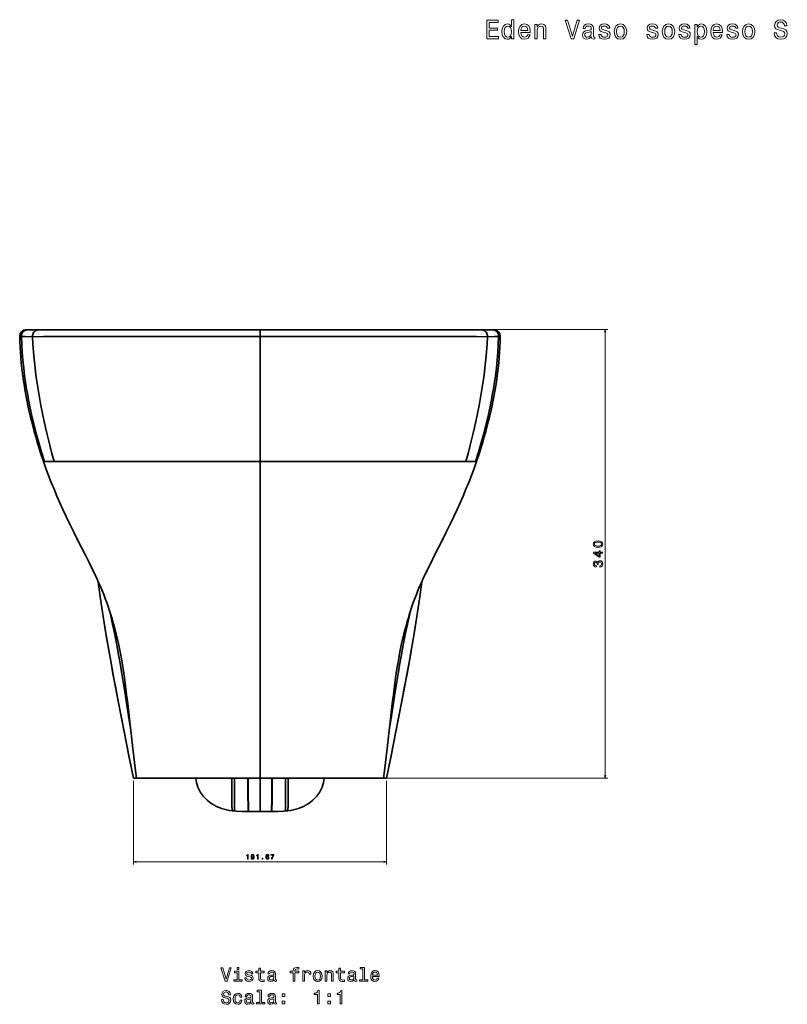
# Model space of a CAD drawing. Extents: x 412 to 1577, y 30 to 1542.
# Tile 5 of 7: x 412 to 994, y 796 to 1542. Entities that reach past the tile are written whole.
import ezdxf

# ---------------------------------------------------------------- set-up
doc = ezdxf.new("R2010")
doc.units = 0

msp = doc.modelspace()

# ---------------------------------------------------------------- linework, layer by layer
at = {"color": 7, "lineweight": 35, "ltscale": 0.031142}
msp.add_line((417.35, 1307.01), (418.59, 1307.01), dxfattribs=at)
at = {"color": 7, "lineweight": 35, "ltscale": 0.067293}
for p, q in [((417.35, 1307.01), (420.04, 1307.01)), ((771.65, 1307.01), (768.96, 1307.01))]:
    msp.add_line(p, q, dxfattribs=at)
at = {"color": 7, "lineweight": 35, "ltscale": 0.208732}
msp.add_line((418.59, 1307.01), (426.94, 1307.01), dxfattribs=at)
msp.add_line((418.59, 1307.01), (426.94, 1307.01), dxfattribs=at)
at = {"color": 7, "lineweight": 35, "ltscale": 0.037005}
msp.add_line((420.04, 1307.01), (421.52, 1307.01), dxfattribs=at)
at = {"color": 7, "lineweight": 35, "ltscale": 0.000749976}
msp.add_line((421.52, 1307.01), (421.49, 1307.01), dxfattribs=at)
at = {"color": 7, "lineweight": 35, "ltscale": 0.420831}
for p, q in [((421.52, 1307.01), (438.35, 1307.01)), ((767.48, 1307.01), (750.65, 1307.01))]:
    msp.add_line(p, q, dxfattribs=at)
at = {"color": 7, "lineweight": 35}
for p, q in [((426.94, 1307.01), (594.5, 1307.01)), ((594.5, 1307.01), (426.94, 1307.01)), ((438.35, 1307.01), (467.27, 1307.01)), ((594.5, 1307.01), (456.07, 1307.01)), ((594.5, 1307.01), (462.03, 1307.01)), ((467.27, 1307.01), (721.73, 1307.01)), ((594.5, 1307.01), (762.06, 1307.01)), ((594.5, 1307.01), (762.06, 1307.01)), ((594.5, 1307.01), (726.97, 1307.01)), ((594.5, 1307.01), (732.93, 1307.01)), ((750.65, 1307.01), (721.73, 1307.01)), ((594.5, 1302.01), (594.5, 1246.72)), ((594.5, 1302.01), (594.5, 1246.72)), ((594.5, 1301.95), (594.5, 1207.01)), ((594.5, 1301.95), (594.5, 1207.01)), ((594.5, 1207.01), (438.39, 1207.01)), ((438.39, 1207.01), (594.5, 1207.01)), ((594.5, 1207.01), (750.61, 1207.01)), ((750.61, 1207.01), (594.5, 1207.01)), ((594.5, 967.01), (594.5, 1207.01)), ((594.5, 967.01), (594.5, 1207.01)), ((527.71, 967.01), (500.89, 967.01)), ((527.71, 967.01), (501, 967.01)), ((594.5, 967.01), (527.71, 967.01)), ((594.5, 967.01), (527.71, 967.01)), ((661.29, 967.01), (594.5, 967.01)), ((594.5, 967.01), (661.29, 967.01)), ((594.5, 941.78), (594.5, 967.01)), ((594.5, 941.78), (594.5, 967.01)), ((688.11, 967.01), (661.29, 967.01)), ((661.29, 967.01), (688.11, 967.01))]:
    msp.add_line(p, q, dxfattribs=at)
at = {"color": 7, "lineweight": 35, "ltscale": 0.063782}
for p, q in [((453.52, 1307.01), (456.07, 1307.01)), ((735.48, 1307.01), (732.93, 1307.01))]:
    msp.add_line(p, q, dxfattribs=at)
at = {"color": 7, "lineweight": 35, "ltscale": 0.004716}
for p, q in [((453.53, 1307.01), (453.72, 1307.01)), ((735.47, 1307.01), (735.28, 1307.01))]:
    msp.add_line(p, q, dxfattribs=at)
at = {"color": 7, "lineweight": 35, "ltscale": 0.184614}
msp.add_line((462.03, 1307.01), (454.65, 1307.01), dxfattribs=at)
at = {"color": 7, "lineweight": 35, "ltscale": 0.000740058}
for p, q in [((454.68, 1307.01), (454.65, 1307.01)), ((454.68, 1307.01), (454.65, 1307.01)), ((734.32, 1307.01), (734.35, 1307.01)), ((734.32, 1307.01), (734.35, 1307.01))]:
    msp.add_line(p, q, dxfattribs=at)
at = {"color": 7, "lineweight": 35, "ltscale": 0.000656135}
for p, q in [((456.1, 1307.01), (456.07, 1307.01)), ((456.1, 1307.01), (456.07, 1307.01)), ((732.9, 1307.01), (732.93, 1307.01)), ((732.9, 1307.01), (732.93, 1307.01))]:
    msp.add_line(p, q, dxfattribs=at)
at = {"color": 7, "lineweight": 35, "ltscale": 0.000566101}
for p, q in [((462.06, 1307.01), (462.03, 1307.01)), ((726.94, 1307.01), (726.97, 1307.01))]:
    msp.add_line(p, q, dxfattribs=at)
at = {"color": 7, "lineweight": 35, "ltscale": 0.000566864}
msp.add_line((462.06, 1307.01), (462.03, 1307.01), dxfattribs=at)
at = {"color": 7, "lineweight": 35, "ltscale": 0.15}
for p, q in [((511, 1307.01), (517, 1307.01)), ((517, 1307.01), (523, 1307.01)), ((666, 1307.01), (672, 1307.01)), ((672, 1307.01), (678, 1307.01))]:
    msp.add_line(p, q, dxfattribs=at)
at = {"color": 7, "lineweight": 35, "ltscale": 0.126401}
msp.add_line((594.5, 1301.95), (594.5, 1307.01), dxfattribs=at)
msp.add_line((594.5, 1301.95), (594.5, 1307.01), dxfattribs=at)
at = {"color": 7, "lineweight": 35, "ltscale": 0.000564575}
msp.add_line((726.94, 1307.01), (726.97, 1307.01), dxfattribs=at)
at = {"color": 7, "lineweight": 35, "ltscale": 0.184615}
msp.add_line((726.97, 1307.01), (734.35, 1307.01), dxfattribs=at)
at = {"color": 7, "lineweight": 13}
for p, q in [((753.42, 1307.06), (858.18, 1307.06)), ((856.18, 967.01), (856.18, 1307.06)), ((498.67, 965.01), (498.67, 901.63)), ((690.11, 967.01), (858.18, 967.01)), ((690.33, 965.01), (690.33, 901.63)), ((498.67, 903.63), (690.33, 903.63))]:
    msp.add_line(p, q, dxfattribs=at)
at = {"color": 7, "lineweight": 35, "ltscale": 0.208731}
for p, q in [((762.06, 1307.01), (770.41, 1307.01)), ((770.41, 1307.01), (762.06, 1307.01))]:
    msp.add_line(p, q, dxfattribs=at)
at = {"color": 7, "lineweight": 35, "ltscale": 0.037004}
msp.add_line((768.96, 1307.01), (767.48, 1307.01), dxfattribs=at)
at = {"color": 7, "lineweight": 35, "ltscale": 0.000749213}
msp.add_line((767.48, 1307.01), (767.51, 1307.01), dxfattribs=at)
at = {"color": 7, "lineweight": 35, "ltscale": 0.000750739}
msp.add_line((767.48, 1307.01), (767.51, 1307.01), dxfattribs=at)
at = {"color": 7, "lineweight": 35, "ltscale": 0.042033}
msp.add_line((771.65, 1307.01), (769.97, 1307.01), dxfattribs=at)
at = {"color": 7, "lineweight": 35, "ltscale": 0.031511}
for p, q in [((413.61, 1301.85), (412.35, 1301.89)), ((775.39, 1301.85), (776.65, 1301.89))]:
    msp.add_line(p, q, dxfattribs=at)
at = {"color": 7, "lineweight": 35, "ltscale": 0.019281}
for p, q in [((431.17, 1207.01), (430.4, 1207.01)), ((757.83, 1207.01), (758.6, 1207.01))]:
    msp.add_line(p, q, dxfattribs=at)
at = {"color": 7, "lineweight": 35, "ltscale": 0.019238}
for p, q in [((430.4, 1207.01), (431.17, 1207.01)), ((758.6, 1207.01), (757.83, 1207.01))]:
    msp.add_line(p, q, dxfattribs=at)
at = {"color": 7, "lineweight": 35, "ltscale": 0.18054}
msp.add_line((431.17, 1207.01), (438.39, 1207.01), dxfattribs=at)
msp.add_line((431.17, 1207.01), (438.39, 1207.01), dxfattribs=at)
at = {"color": 7, "lineweight": 35, "ltscale": 0.180539}
msp.add_line((757.83, 1207.01), (750.61, 1207.01), dxfattribs=at)
msp.add_line((757.83, 1207.01), (750.61, 1207.01), dxfattribs=at)
at = {"color": 7, "lineweight": 35, "ltscale": 0.055467}
for p, q in [((500.89, 967.01), (498.67, 967.01)), ((500.89, 967.01), (498.67, 967.01)), ((690.33, 967.01), (688.11, 967.01)), ((688.11, 967.01), (690.33, 967.01))]:
    msp.add_line(p, q, dxfattribs=at)
at = {"color": 7, "lineweight": 35, "ltscale": 0.009848}
for p, q in [((546.62, 967.01), (546.23, 967.01)), ((642.38, 967.01), (642.77, 967.01))]:
    msp.add_line(p, q, dxfattribs=at)
at = {"color": 7, "lineweight": 35, "ltscale": 0.066061}
msp.add_line((551.41, 967.01), (548.77, 967.01), dxfattribs=at)
at = {"color": 7, "lineweight": 35, "ltscale": 0.073586}
msp.add_line((563.48, 967.01), (560.54, 967.01), dxfattribs=at)
at = {"color": 7, "lineweight": 35, "ltscale": 0.073584}
msp.add_line((625.52, 967.01), (628.46, 967.01), dxfattribs=at)
at = {"color": 7, "lineweight": 35, "ltscale": 0.066063}
msp.add_line((637.59, 967.01), (640.23, 967.01), dxfattribs=at)
at = {"color": 7, "lineweight": 35, "ltscale": 0.006307}
for p, q in [((585.68, 941.68), (585.43, 941.68)), ((603.32, 941.68), (603.57, 941.68))]:
    msp.add_line(p, q, dxfattribs=at)
at = {"color": 7, "lineweight": 13}
for points in [[(766.34, 1527.58), (775.21, 1527.58), (775.21, 1529.27), (768.19, 1529.27), (768.19, 1534.01), (774.45, 1534.01), (774.45, 1535.69), (768.19, 1535.69), (768.19, 1539.89), (775.05, 1539.89), (775.05, 1541.58), (766.34, 1541.58)], [(785.2, 1529.25), (785.2, 1527.58), (786.97, 1527.58), (786.97, 1542.06), (785.22, 1542.06), (785.22, 1536.76), (783.87, 1538.29), (783.04, 1538.65), (782.09, 1538.8), (780.38, 1538.39), (779.04, 1537.26), (778.18, 1535.45), (777.87, 1533.01), (778.18, 1530.57), (779.04, 1528.73), (780.38, 1527.58), (782.09, 1527.2), (783.04, 1527.34), (783.89, 1527.7)], [(792.24, 1532.48), (799.34, 1532.48), (799.36, 1533.31), (799.04, 1535.63), (798.15, 1537.36), (796.74, 1538.41), (794.86, 1538.8), (793.02, 1538.39), (791.61, 1537.26), (790.7, 1535.43), (790.38, 1533.01), (790.68, 1530.52), (791.59, 1528.71), (792.98, 1527.58), (794.8, 1527.2), (796.37, 1527.46), (797.66, 1528.14), (798.61, 1529.23), (799.16, 1530.69), (797.4, 1530.69), (797.04, 1529.88), (796.51, 1529.27), (795.02, 1528.79), (793.87, 1529.01), (793, 1529.72), (792.44, 1530.87), (792.24, 1532.42)], [(802.83, 1527.58), (804.6, 1527.58), (804.6, 1533.83), (804.79, 1535.27), (805.37, 1536.31), (806.28, 1536.96), (807.49, 1537.2), (808.46, 1537), (809.06, 1536.46), (809.36, 1535.55), (809.47, 1534.34), (809.47, 1527.58), (811.24, 1527.58), (811.24, 1534.7), (811.16, 1536.13), (810.8, 1537.32), (809.61, 1538.41), (807.75, 1538.8), (806.72, 1538.65), (805.85, 1538.27), (805.11, 1537.63), (804.52, 1536.76), (804.52, 1538.41), (802.83, 1538.41)], [(834.8, 1541.6), (831.29, 1529.68), (827.68, 1541.6), (825.77, 1541.6), (830.28, 1527.58), (832.3, 1527.58), (836.72, 1541.6)], [(845.7, 1528.99), (845.7, 1528.93), (845.8, 1528.25), (846.1, 1527.76), (847.37, 1527.38), (848.36, 1527.54), (848.36, 1528.91), (847.94, 1528.85), (847.37, 1529.11), (847.27, 1529.92), (847.27, 1535.53), (847.03, 1536.96), (846.32, 1537.97), (845.09, 1538.57), (843.36, 1538.8), (841.66, 1538.55), (840.41, 1537.87), (839.62, 1536.8), (839.36, 1535.39), (839.36, 1535.27), (840.96, 1535.27), (841.1, 1536.11), (841.54, 1536.72), (842.27, 1537.08), (843.3, 1537.22), (844.28, 1537.12), (844.99, 1536.82), (845.41, 1536.29), (845.55, 1535.57), (845.47, 1534.72), (845.15, 1534.3), (844.34, 1534.1), (842.83, 1533.93), (841.1, 1533.57), (839.87, 1532.93), (839.14, 1531.92), (838.92, 1530.42), (839.12, 1529.09), (839.74, 1528.1), (840.75, 1527.48), (842.15, 1527.26), (844.02, 1527.68)], [(856.71, 1533.89), (855, 1534.3), (853.72, 1534.76), (853.3, 1535.71), (853.42, 1536.38), (853.85, 1536.86), (854.53, 1537.16), (855.52, 1537.28), (856.47, 1537.16), (857.21, 1536.8), (857.7, 1536.25), (857.9, 1535.53), (859.64, 1535.53), (859.64, 1535.57), (859.33, 1536.88), (858.51, 1537.91), (857.21, 1538.55), (855.52, 1538.8), (853.81, 1538.55), (852.55, 1537.89), (851.77, 1536.9), (851.53, 1535.65), (851.71, 1534.44), (852.27, 1533.59), (853.2, 1532.99), (854.55, 1532.56), (856.53, 1532.08), (857.74, 1531.57), (858.06, 1531.17), (858.18, 1530.57), (858, 1529.82), (857.52, 1529.25), (856.73, 1528.89), (855.68, 1528.77), (854.57, 1528.89), (853.77, 1529.31), (853.22, 1530), (853, 1530.95), (851.28, 1530.95), (851.57, 1529.33), (852.39, 1528.16), (853.7, 1527.46), (855.52, 1527.2), (857.42, 1527.46), (858.81, 1528.16), (859.66, 1529.29), (859.96, 1530.77), (859.74, 1532.04), (859.11, 1532.91), (858.08, 1533.47)], [(863.02, 1532.99), (863.35, 1530.52), (864.28, 1528.71), (865.75, 1527.58), (867.72, 1527.2), (869.68, 1527.58), (871.15, 1528.69), (872.08, 1530.5), (872.43, 1532.99), (872.08, 1535.45), (871.15, 1537.28), (869.68, 1538.39), (867.72, 1538.8), (865.75, 1538.39), (864.28, 1537.26), (863.35, 1535.45)], [(893.14, 1533.89), (891.43, 1534.3), (890.16, 1534.76), (889.73, 1535.71), (889.85, 1536.38), (890.28, 1536.86), (890.96, 1537.16), (891.95, 1537.28), (892.9, 1537.16), (893.65, 1536.8), (894.13, 1536.25), (894.33, 1535.53), (896.07, 1535.53), (896.07, 1535.57), (895.77, 1536.88), (894.94, 1537.91), (893.65, 1538.55), (891.95, 1538.8), (890.24, 1538.55), (888.99, 1537.89), (888.2, 1536.9), (887.96, 1535.65), (888.14, 1534.44), (888.7, 1533.59), (889.63, 1532.99), (890.98, 1532.56), (892.96, 1532.08), (894.17, 1531.57), (894.49, 1531.17), (894.62, 1530.57), (894.43, 1529.82), (893.95, 1529.25), (893.16, 1528.89), (892.11, 1528.77), (891, 1528.89), (890.2, 1529.31), (889.65, 1530), (889.43, 1530.95), (887.72, 1530.95), (888, 1529.33), (888.83, 1528.16), (890.14, 1527.46), (891.95, 1527.2), (893.85, 1527.46), (895.24, 1528.16), (896.09, 1529.29), (896.39, 1530.77), (896.17, 1532.04), (895.54, 1532.91), (894.51, 1533.47)], [(899.46, 1532.99), (899.78, 1530.52), (900.71, 1528.71), (902.18, 1527.58), (904.16, 1527.2), (906.11, 1527.58), (907.59, 1528.69), (908.51, 1530.5), (908.86, 1532.99), (908.51, 1535.45), (907.59, 1537.28), (906.11, 1538.39), (904.16, 1538.8), (902.18, 1538.39), (900.71, 1537.26), (899.78, 1535.45)], [(917.43, 1533.89), (915.72, 1534.3), (914.45, 1534.76), (914.02, 1535.71), (914.14, 1536.38), (914.57, 1536.86), (915.25, 1537.16), (916.24, 1537.28), (917.19, 1537.16), (917.94, 1536.8), (918.42, 1536.25), (918.62, 1535.53), (920.36, 1535.53), (920.36, 1535.57), (920.05, 1536.88), (919.23, 1537.91), (917.94, 1538.55), (916.24, 1538.8), (914.53, 1538.55), (913.28, 1537.89), (912.49, 1536.9), (912.25, 1535.65), (912.43, 1534.44), (912.99, 1533.59), (913.92, 1532.99), (915.27, 1532.56), (917.25, 1532.08), (918.46, 1531.57), (918.78, 1531.17), (918.9, 1530.57), (918.72, 1529.82), (918.24, 1529.25), (917.45, 1528.89), (916.4, 1528.77), (915.29, 1528.89), (914.49, 1529.31), (913.94, 1530), (913.72, 1530.95), (912, 1530.95), (912.29, 1529.33), (913.11, 1528.16), (914.43, 1527.46), (916.24, 1527.2), (918.14, 1527.46), (919.53, 1528.16), (920.38, 1529.29), (920.68, 1530.77), (920.46, 1532.04), (919.83, 1532.91), (918.8, 1533.47)], [(925.94, 1536.74), (925.94, 1538.41), (924.17, 1538.41), (924.17, 1523.38), (925.94, 1523.38), (925.94, 1529.23), (926.57, 1528.29), (927.28, 1527.66), (929.05, 1527.2), (930.74, 1527.58), (932.08, 1528.73), (932.94, 1530.55), (933.27, 1533.01), (932.94, 1535.45), (932.08, 1537.26), (930.74, 1538.39), (929.05, 1538.8), (928.08, 1538.67), (927.26, 1538.29), (926.55, 1537.65)], [(937.97, 1532.48), (945.07, 1532.48), (945.09, 1533.31), (944.77, 1535.63), (943.88, 1537.36), (942.47, 1538.41), (940.59, 1538.8), (938.75, 1538.39), (937.34, 1537.26), (936.43, 1535.43), (936.11, 1533.01), (936.41, 1530.52), (937.32, 1528.71), (938.71, 1527.58), (940.53, 1527.2), (942.1, 1527.46), (943.39, 1528.14), (944.34, 1529.23), (944.89, 1530.69), (943.13, 1530.69), (942.77, 1529.88), (942.24, 1529.27), (940.75, 1528.79), (939.6, 1529.01), (938.73, 1529.72), (938.17, 1530.87), (937.97, 1532.42)], [(953.86, 1533.89), (952.15, 1534.3), (950.88, 1534.76), (950.45, 1535.71), (950.57, 1536.38), (951, 1536.86), (951.68, 1537.16), (952.67, 1537.28), (953.62, 1537.16), (954.37, 1536.8), (954.85, 1536.25), (955.05, 1535.53), (956.79, 1535.53), (956.79, 1535.57), (956.49, 1536.88), (955.66, 1537.91), (954.37, 1538.55), (952.67, 1538.8), (950.96, 1538.55), (949.71, 1537.89), (948.92, 1536.9), (948.68, 1535.65), (948.86, 1534.44), (949.43, 1533.59), (950.35, 1532.99), (951.7, 1532.56), (953.68, 1532.08), (954.89, 1531.57), (955.21, 1531.17), (955.34, 1530.57), (955.15, 1529.82), (954.67, 1529.25), (953.88, 1528.89), (952.83, 1528.77), (951.72, 1528.89), (950.92, 1529.31), (950.37, 1530), (950.15, 1530.95), (948.44, 1530.95), (948.72, 1529.33), (949.55, 1528.16), (950.86, 1527.46), (952.67, 1527.2), (954.57, 1527.46), (955.96, 1528.16), (956.81, 1529.29), (957.11, 1530.77), (956.89, 1532.04), (956.26, 1532.91), (955.23, 1533.47)], [(960.18, 1532.99), (960.5, 1530.52), (961.43, 1528.71), (962.9, 1527.58), (964.88, 1527.2), (966.83, 1527.58), (968.31, 1528.69), (969.23, 1530.5), (969.58, 1532.99), (969.23, 1535.45), (968.31, 1537.28), (966.83, 1538.39), (964.88, 1538.8), (962.9, 1538.39), (961.43, 1537.26), (960.5, 1535.45)], [(985.98, 1532.2), (984.14, 1532.2), (984.55, 1530.06), (985.55, 1528.49), (987.11, 1527.54), (989.21, 1527.2), (991.28, 1527.52), (992.84, 1528.41), (993.83, 1529.8), (994.19, 1531.63), (993.89, 1533.29), (993.04, 1534.36), (991.67, 1535.06), (989.83, 1535.59), (988.26, 1535.97), (987.23, 1536.42), (986.64, 1537.06), (986.46, 1538.07), (986.64, 1538.98), (987.17, 1539.66), (987.98, 1540.13), (989.08, 1540.29), (990.21, 1540.09), (991.1, 1539.54), (991.69, 1538.63), (991.97, 1537.4), (993.81, 1537.4), (993.81, 1537.44), (993.48, 1539.34), (992.53, 1540.75), (991.04, 1541.64), (989.02, 1541.94), (987.21, 1541.64), (985.8, 1540.79), (984.89, 1539.48), (984.57, 1537.79), (984.83, 1536.27), (985.6, 1535.25), (986.81, 1534.56), (988.46, 1534.04), (990.09, 1533.57), (991.32, 1533.13), (992.07, 1532.48), (992.33, 1531.43), (992.09, 1530.36), (991.47, 1529.56), (990.52, 1529.05), (989.29, 1528.89), (987.91, 1529.11), (986.87, 1529.76), (986.2, 1530.81)], [(782.39, 1537.2), (783.56, 1536.92), (784.45, 1536.13), (784.98, 1534.82), (785.18, 1533.01), (784.98, 1531.17), (784.45, 1529.86), (783.56, 1529.05), (782.39, 1528.79), (781.28, 1529.05), (780.44, 1529.86), (779.87, 1531.19), (779.69, 1533.01), (779.87, 1534.8), (780.44, 1536.11), (781.28, 1536.92)], [(792.24, 1533.97), (792.46, 1535.37), (793, 1536.4), (793.83, 1537.02), (794.92, 1537.24), (795.99, 1537.02), (796.82, 1536.4), (797.32, 1535.37), (797.5, 1533.97)], [(845.49, 1531.37), (845.25, 1530.32), (844.61, 1529.52), (843.64, 1528.99), (842.45, 1528.81), (841.68, 1528.91), (841.14, 1529.23), (840.79, 1529.8), (840.69, 1530.59), (840.77, 1531.29), (841.1, 1531.8), (842.39, 1532.36), (844.02, 1532.6), (845.49, 1533.09)], [(864.84, 1533.01), (865.02, 1534.82), (865.59, 1536.13), (866.49, 1536.94), (867.72, 1537.22), (868.94, 1536.94), (869.84, 1536.15), (870.41, 1534.82), (870.61, 1533.01), (870.41, 1531.17), (869.84, 1529.84), (868.94, 1529.03), (867.72, 1528.77), (866.49, 1529.03), (865.59, 1529.84), (865.02, 1531.17)], [(901.27, 1533.01), (901.45, 1534.82), (902.02, 1536.13), (902.93, 1536.94), (904.16, 1537.22), (905.37, 1536.94), (906.28, 1536.15), (906.84, 1534.82), (907.04, 1533.01), (906.84, 1531.17), (906.28, 1529.84), (905.37, 1529.03), (904.16, 1528.77), (902.93, 1529.03), (902.02, 1529.84), (901.45, 1531.17)], [(928.75, 1528.79), (927.56, 1529.05), (926.69, 1529.86), (926.15, 1531.17), (925.96, 1533.01), (926.15, 1534.82), (926.69, 1536.13), (927.56, 1536.92), (928.75, 1537.2), (929.84, 1536.92), (930.7, 1536.11), (931.25, 1534.8), (931.45, 1533.01), (931.25, 1531.19), (930.7, 1529.86), (929.84, 1529.05)], [(937.97, 1533.97), (938.19, 1535.37), (938.73, 1536.4), (939.56, 1537.02), (940.65, 1537.24), (941.72, 1537.02), (942.55, 1536.4), (943.05, 1535.37), (943.23, 1533.97)], [(961.99, 1533.01), (962.17, 1534.82), (962.74, 1536.13), (963.65, 1536.94), (964.88, 1537.22), (966.09, 1536.94), (967, 1536.15), (967.56, 1534.82), (967.76, 1533.01), (967.56, 1531.17), (967, 1529.84), (966.09, 1529.03), (964.88, 1528.77), (963.65, 1529.03), (962.74, 1529.84), (962.17, 1531.17)], [(850.76, 1142.07), (852.34, 1142.22), (853.47, 1142.7), (854.16, 1143.45), (854.38, 1144.5), (854.16, 1145.54), (853.47, 1146.3), (852.34, 1146.76), (850.76, 1146.92), (849.19, 1146.76), (848.56, 1146.57), (848.05, 1146.3), (847.36, 1145.54), (847.13, 1144.5), (847.36, 1143.45), (848.06, 1142.7), (849.19, 1142.22)], [(850.76, 1143.04), (849.54, 1143.12), (848.66, 1143.37), (848.15, 1143.83), (847.97, 1144.5), (848.15, 1145.17), (848.66, 1145.62), (849.54, 1145.87), (850.76, 1145.96), (851.99, 1145.87), (852.87, 1145.62), (853.38, 1145.17), (853.55, 1144.5), (853.38, 1143.83), (852.87, 1143.37), (851.99, 1143.12)], [(854.18, 1137.59), (854.18, 1138.49), (852.44, 1138.49), (852.44, 1139.49), (851.64, 1139.49), (851.64, 1138.49), (847.33, 1138.49), (847.33, 1137.58), (851.56, 1134.51), (852.44, 1134.51), (852.44, 1137.59)], [(851.64, 1135.36), (848.5, 1137.59), (851.64, 1137.59)], [(851.98, 1127.02), (852.05, 1127.02), (853.02, 1127.18), (853.75, 1127.65), (854.21, 1128.4), (854.38, 1129.39), (854.21, 1130.44), (853.77, 1131.22), (853.06, 1131.73), (852.15, 1131.91), (851.56, 1131.83), (851.07, 1131.61), (850.7, 1131.24), (850.43, 1130.76), (849.88, 1131.41), (849.02, 1131.65), (848.23, 1131.5), (847.63, 1131.06), (847.26, 1130.36), (847.13, 1129.39), (847.29, 1128.48), (847.73, 1127.78), (848.44, 1127.33), (849.38, 1127.18), (849.45, 1127.18), (849.45, 1128.08), (848.8, 1128.16), (848.34, 1128.42), (848.06, 1128.84), (847.96, 1129.44), (848.04, 1129.96), (848.25, 1130.35), (848.59, 1130.58), (849.06, 1130.67), (849.55, 1130.58), (849.88, 1130.34), (850.08, 1129.91), (850.14, 1129.34), (850.13, 1128.94), (850.93, 1128.94), (850.91, 1129.44), (851, 1130.07), (851.24, 1130.55), (851.64, 1130.83), (852.15, 1130.93), (852.74, 1130.82), (853.17, 1130.53), (853.44, 1130.06), (853.53, 1129.45), (853.43, 1128.81), (853.13, 1128.35), (852.65, 1128.06), (851.98, 1127.94)], [(585.07, 905.63), (585.53, 905.63), (585.53, 909.16), (585.19, 909.16), (585.09, 908.85), (584.91, 908.64), (584.64, 908.52), (584.25, 908.48), (584.25, 908.12), (585.07, 908.12)], [(587.69, 906.5), (587.76, 906.1), (587.98, 905.79), (588.32, 905.6), (588.77, 905.53), (589.07, 905.57), (589.34, 905.66), (589.57, 905.81), (589.76, 906.04), (589.91, 906.31), (590.02, 906.66), (590.09, 907.05), (590.11, 907.5), (590.03, 908.21), (589.78, 908.73), (589.39, 909.05), (588.85, 909.16), (588.35, 909.07), (587.98, 908.82), (587.74, 908.45), (587.66, 907.98), (587.74, 907.5), (587.97, 907.13), (588.33, 906.9), (588.77, 906.82), (589.25, 906.92), (589.61, 907.21), (589.53, 906.65), (589.36, 906.25), (589.12, 906.02), (588.78, 905.94), (588.52, 905.97), (588.33, 906.09), (588.2, 906.26), (588.15, 906.5)], [(588.14, 907.99), (588.19, 908.3), (588.34, 908.55), (588.56, 908.7), (588.85, 908.76), (589.14, 908.7), (589.37, 908.55), (589.51, 908.3), (589.57, 907.99), (589.51, 907.67), (589.37, 907.44), (589.14, 907.29), (588.83, 907.24), (588.55, 907.29), (588.34, 907.44), (588.19, 907.67)], [(592.54, 905.63), (593, 905.63), (593, 909.16), (592.66, 909.16), (592.57, 908.85), (592.38, 908.64), (592.11, 908.52), (591.72, 908.48), (591.72, 908.12), (592.54, 908.12)], [(596.02, 905.63), (596.72, 905.63), (596.72, 906.38), (596.02, 906.38)], [(601.31, 908.19), (601.22, 908.6), (601, 908.9), (600.65, 909.09), (600.21, 909.16), (599.91, 909.12), (599.66, 909.03), (599.43, 908.87), (599.24, 908.65), (599.09, 908.37), (598.97, 908.03), (598.9, 907.63), (598.88, 907.19), (598.96, 906.47), (599.21, 905.95), (599.61, 905.64), (600.15, 905.53), (600.64, 905.62), (601.02, 905.86), (601.26, 906.23), (601.34, 906.71), (601.26, 907.19), (601.03, 907.55), (600.67, 907.79), (600.23, 907.87), (599.75, 907.77), (599.39, 907.48), (599.46, 908.03), (599.62, 908.43), (599.87, 908.67), (600.21, 908.75), (600.47, 908.71), (600.66, 908.6), (600.78, 908.43), (600.85, 908.19)], [(600.86, 906.7), (600.8, 906.38), (600.66, 906.14), (600.43, 905.98), (600.15, 905.93), (599.85, 905.98), (599.62, 906.14), (599.48, 906.38), (599.43, 906.7), (599.48, 907.01), (599.62, 907.25), (599.86, 907.4), (600.17, 907.45), (600.44, 907.4), (600.66, 907.25), (600.8, 907.01)], [(603.14, 905.63), (603.65, 905.63), (603.81, 906.46), (604.11, 907.24), (604.52, 907.96), (605.06, 908.64), (605.06, 909.06), (602.66, 909.06), (602.66, 908.6), (604.58, 908.6), (604.02, 907.92), (603.6, 907.21), (603.31, 906.45)], [(571.34, 823.14), (568.84, 814.63), (566.26, 823.14), (564.89, 823.14), (568.12, 813.13), (569.56, 813.13), (572.71, 823.14)], [(578.45, 823.48), (577.11, 823.48), (577.11, 822.04), (578.45, 822.04)], [(586.99, 817.64), (585.77, 817.93), (584.86, 818.26), (584.56, 818.94), (584.64, 819.41), (584.95, 819.76), (585.44, 819.97), (586.14, 820.06), (586.82, 819.97), (587.35, 819.72), (587.7, 819.33), (587.84, 818.81), (589.08, 818.81), (589.08, 818.84), (588.87, 819.77), (588.28, 820.51), (587.35, 820.97), (586.14, 821.14), (584.92, 820.97), (584.02, 820.49), (583.46, 819.79), (583.29, 818.89), (583.42, 818.03), (583.82, 817.42), (584.49, 816.99), (585.45, 816.69), (586.86, 816.34), (587.73, 815.98), (587.96, 815.69), (588.04, 815.26), (587.91, 814.73), (587.57, 814.33), (587.01, 814.07), (586.26, 813.98), (585.47, 814.07), (584.89, 814.37), (584.5, 814.86), (584.34, 815.54), (583.12, 815.54), (583.32, 814.38), (583.91, 813.55), (584.85, 813.04), (586.14, 812.86), (587.5, 813.04), (588.49, 813.55), (589.1, 814.35), (589.31, 815.41), (589.15, 816.31), (588.71, 816.93), (587.97, 817.34)], [(593.58, 819.53), (593.58, 815.65), (593.66, 814.4), (594.07, 813.53), (594.87, 813.03), (596.24, 812.86), (597.74, 812.93), (597.74, 814.02), (596.65, 813.94), (595.65, 814.05), (595.12, 814.41), (594.89, 815.02), (594.85, 815.87), (594.85, 819.53), (597.74, 819.53), (597.74, 820.61), (594.85, 820.61), (594.85, 822.87), (593.58, 822.87), (593.58, 820.61), (591.39, 820.61), (591.39, 819.53)], [(605.15, 814.14), (605.15, 814.1), (605.22, 813.61), (605.44, 813.26), (606.34, 812.99), (607.05, 813.1), (607.05, 814.08), (606.75, 814.04), (606.34, 814.23), (606.27, 814.8), (606.27, 818.81), (606.1, 819.83), (605.6, 820.55), (604.72, 820.98), (603.48, 821.14), (602.27, 820.97), (601.37, 820.48), (600.81, 819.72), (600.62, 818.71), (600.62, 818.62), (601.76, 818.62), (601.86, 819.23), (602.18, 819.66), (602.7, 819.92), (603.43, 820.02), (604.14, 819.95), (604.64, 819.73), (604.95, 819.35), (605.05, 818.84), (604.99, 818.23), (604.76, 817.93), (604.18, 817.78), (603.1, 817.67), (601.86, 817.41), (600.98, 816.95), (600.47, 816.23), (600.31, 815.16), (600.45, 814.21), (600.9, 813.5), (601.62, 813.06), (602.61, 812.9), (603.95, 813.2)], [(619.66, 819.53), (619.66, 813.13), (620.93, 813.13), (620.93, 819.53), (623.81, 819.53), (623.81, 820.61), (620.93, 820.61), (620.93, 821.08), (621.03, 821.66), (621.36, 822.05), (621.92, 822.28), (622.73, 822.37), (623.81, 822.31), (623.81, 823.4), (622.44, 823.48), (621.2, 823.35), (620.34, 822.96), (619.82, 822.28), (619.66, 821.31), (619.66, 820.61), (617.34, 820.61), (617.34, 819.53)], [(627.05, 813.13), (628.32, 813.13), (628.32, 817.55), (628.45, 818.62), (628.84, 819.38), (629.47, 819.84), (630.32, 820), (630.96, 819.9), (631.43, 819.61), (631.72, 819.12), (631.82, 818.46), (633.1, 818.46), (632.93, 819.63), (632.45, 820.46), (631.66, 820.97), (630.58, 821.14), (629.85, 821.03), (629.21, 820.74), (628.65, 820.25), (628.2, 819.59), (628.2, 820.87), (627.05, 820.87)], [(634.87, 816.99), (635.11, 815.23), (635.77, 813.94), (636.82, 813.13), (638.23, 812.86), (639.63, 813.13), (640.68, 813.92), (641.34, 815.22), (641.59, 816.99), (641.34, 818.75), (640.68, 820.06), (639.63, 820.85), (638.23, 821.14), (636.82, 820.85), (635.77, 820.05), (635.11, 818.75)], [(643.92, 813.13), (645.19, 813.13), (645.19, 817.6), (645.32, 818.62), (645.74, 819.37), (646.39, 819.83), (647.25, 820), (647.94, 819.86), (648.38, 819.47), (648.59, 818.82), (648.66, 817.96), (648.66, 813.13), (649.93, 813.13), (649.93, 818.22), (649.87, 819.24), (649.62, 820.09), (648.77, 820.87), (647.44, 821.14), (646.7, 821.04), (646.09, 820.77), (645.55, 820.31), (645.13, 819.69), (645.13, 820.87), (643.92, 820.87)], [(654.3, 819.53), (654.3, 815.65), (654.38, 814.4), (654.79, 813.53), (655.6, 813.03), (656.96, 812.86), (658.46, 812.93), (658.46, 814.02), (657.37, 813.94), (656.37, 814.05), (655.84, 814.41), (655.61, 815.02), (655.57, 815.87), (655.57, 819.53), (658.46, 819.53), (658.46, 820.61), (655.57, 820.61), (655.57, 822.87), (654.3, 822.87), (654.3, 820.61), (652.11, 820.61), (652.11, 819.53)], [(665.87, 814.14), (665.87, 814.1), (665.94, 813.61), (666.16, 813.26), (667.06, 812.99), (667.77, 813.1), (667.77, 814.08), (667.47, 814.04), (667.06, 814.23), (666.99, 814.8), (666.99, 818.81), (666.82, 819.83), (666.32, 820.55), (665.44, 820.98), (664.2, 821.14), (662.99, 820.97), (662.09, 820.48), (661.53, 819.72), (661.34, 818.71), (661.34, 818.62), (662.48, 818.62), (662.58, 819.23), (662.9, 819.66), (663.42, 819.92), (664.15, 820.02), (664.86, 819.95), (665.36, 819.73), (665.67, 819.35), (665.77, 818.84), (665.71, 818.23), (665.48, 817.93), (664.9, 817.78), (663.82, 817.67), (662.58, 817.41), (661.7, 816.95), (661.19, 816.23), (661.03, 815.16), (661.17, 814.21), (661.62, 813.5), (662.34, 813.06), (663.33, 812.9), (664.67, 813.2)], [(672.47, 822.41), (672.47, 814.2), (669.86, 814.2), (669.86, 813.13), (676.33, 813.13), (676.33, 814.2), (673.74, 814.2), (673.74, 823.48), (670.48, 823.48), (670.48, 822.41)], [(679.73, 816.63), (684.8, 816.63), (684.82, 817.22), (684.59, 818.88), (683.95, 820.12), (682.94, 820.87), (681.6, 821.14), (680.29, 820.85), (679.28, 820.05), (678.64, 818.74), (678.4, 817.01), (678.62, 815.23), (679.27, 813.94), (680.26, 813.13), (681.56, 812.86), (682.68, 813.04), (683.61, 813.53), (684.28, 814.31), (684.67, 815.35), (683.42, 815.35), (683.16, 814.77), (682.79, 814.34), (681.72, 813.99), (680.9, 814.15), (680.28, 814.66), (679.87, 815.48), (679.73, 816.59)], [(578.4, 814.2), (578.4, 820.61), (575.15, 820.61), (575.15, 819.53), (577.14, 819.53), (577.14, 814.2), (574.54, 814.2), (574.54, 813.13), (581.03, 813.13), (581.03, 814.2)], [(605, 815.84), (604.83, 815.09), (604.37, 814.51), (603.68, 814.14), (602.83, 814.01), (602.28, 814.08), (601.89, 814.31), (601.65, 814.72), (601.57, 815.28), (601.63, 815.78), (601.86, 816.14), (602.79, 816.55), (603.95, 816.72), (605, 817.06)], [(636.17, 817.01), (636.3, 818.3), (636.7, 819.24), (637.35, 819.82), (638.23, 820.02), (639.1, 819.82), (639.74, 819.25), (640.15, 818.3), (640.29, 817.01), (640.15, 815.69), (639.74, 814.74), (639.1, 814.17), (638.23, 813.98), (637.35, 814.17), (636.7, 814.74), (636.3, 815.69)], [(665.72, 815.84), (665.55, 815.09), (665.09, 814.51), (664.4, 814.14), (663.55, 814.01), (663, 814.08), (662.61, 814.31), (662.37, 814.72), (662.3, 815.28), (662.35, 815.78), (662.58, 816.14), (663.51, 816.55), (664.67, 816.72), (665.72, 817.06)], [(679.73, 817.7), (679.89, 818.69), (680.28, 819.43), (680.87, 819.87), (681.65, 820.03), (682.41, 819.87), (683, 819.43), (683.36, 818.69), (683.49, 817.7)], [(566.56, 799.15), (565.25, 799.15), (565.54, 797.63), (566.26, 796.5), (567.37, 795.82), (568.87, 795.58), (570.35, 795.81), (571.46, 796.44), (572.17, 797.44), (572.43, 798.75), (572.21, 799.93), (571.6, 800.69), (570.62, 801.2), (569.31, 801.57), (568.19, 801.85), (567.45, 802.16), (567.04, 802.63), (566.91, 803.35), (567.04, 803.99), (567.41, 804.48), (567.99, 804.82), (568.78, 804.93), (569.59, 804.79), (570.22, 804.4), (570.64, 803.75), (570.84, 802.87), (572.15, 802.87), (572.15, 802.9), (571.92, 804.25), (571.24, 805.26), (570.18, 805.9), (568.74, 806.11), (567.44, 805.9), (566.43, 805.29), (565.78, 804.35), (565.55, 803.14), (565.74, 802.06), (566.29, 801.33), (567.15, 800.84), (568.33, 800.46), (569.5, 800.13), (570.38, 799.82), (570.91, 799.35), (571.1, 798.61), (570.93, 797.84), (570.48, 797.27), (569.8, 796.91), (568.92, 796.79), (567.94, 796.95), (567.19, 797.41), (566.72, 798.16)], [(579.46, 801.03), (580.71, 801.03), (580.45, 802.18), (579.83, 803.09), (578.87, 803.65), (577.61, 803.86), (576.23, 803.58), (575.18, 802.77), (574.51, 801.46), (574.28, 799.7), (574.5, 797.96), (575.15, 796.66), (576.17, 795.85), (577.57, 795.58), (578.81, 795.8), (579.77, 796.4), (580.44, 797.35), (580.72, 798.62), (579.51, 798.62), (579.3, 797.81), (578.89, 797.21), (578.32, 796.83), (577.61, 796.72), (576.73, 796.91), (576.1, 797.48), (575.71, 798.42), (575.58, 799.74), (575.71, 801.04), (576.11, 801.98), (576.76, 802.55), (577.61, 802.76), (578.36, 802.63), (578.92, 802.29), (579.3, 801.75)], [(587.8, 796.86), (587.8, 796.82), (587.87, 796.33), (588.09, 795.98), (589, 795.71), (589.7, 795.82), (589.7, 796.8), (589.4, 796.76), (589, 796.95), (588.92, 797.52), (588.92, 801.53), (588.75, 802.55), (588.25, 803.27), (587.37, 803.71), (586.13, 803.86), (584.92, 803.69), (584.02, 803.2), (583.46, 802.44), (583.28, 801.43), (583.28, 801.34), (584.41, 801.34), (584.51, 801.95), (584.83, 802.38), (585.35, 802.64), (586.09, 802.74), (586.79, 802.67), (587.3, 802.45), (587.6, 802.08), (587.7, 801.56), (587.64, 800.95), (587.41, 800.65), (586.83, 800.51), (585.75, 800.39), (584.51, 800.13), (583.64, 799.67), (583.12, 798.95), (582.96, 797.89), (583.1, 796.93), (583.55, 796.23), (584.27, 795.78), (585.26, 795.62), (586.6, 795.93)], [(587.66, 798.56), (587.48, 797.81), (587.02, 797.24), (586.33, 796.86), (585.48, 796.73), (584.93, 796.8), (584.54, 797.04), (584.3, 797.44), (584.23, 798), (584.28, 798.5), (584.51, 798.86), (585.44, 799.27), (586.6, 799.44), (587.66, 799.79)], [(594.4, 805.13), (594.4, 796.92), (591.79, 796.92), (591.79, 795.85), (598.26, 795.85), (598.26, 796.92), (595.67, 796.92), (595.67, 806.2), (592.41, 806.2), (592.41, 805.13)], [(605.15, 796.86), (605.15, 796.82), (605.22, 796.33), (605.44, 795.98), (606.34, 795.71), (607.05, 795.82), (607.05, 796.8), (606.75, 796.76), (606.34, 796.95), (606.27, 797.52), (606.27, 801.53), (606.1, 802.55), (605.6, 803.27), (604.72, 803.71), (603.48, 803.86), (602.27, 803.69), (601.37, 803.2), (600.81, 802.44), (600.62, 801.43), (600.62, 801.34), (601.76, 801.34), (601.86, 801.95), (602.18, 802.38), (602.7, 802.64), (603.43, 802.74), (604.14, 802.67), (604.64, 802.45), (604.95, 802.08), (605.05, 801.56), (604.99, 800.95), (604.76, 800.65), (604.18, 800.51), (603.1, 800.39), (601.86, 800.13), (600.98, 799.67), (600.47, 798.95), (600.31, 797.89), (600.45, 796.93), (600.9, 796.23), (601.62, 795.78), (602.61, 795.62), (603.95, 795.93)], [(605, 798.56), (604.83, 797.81), (604.37, 797.24), (603.68, 796.86), (602.83, 796.73), (602.28, 796.8), (601.89, 797.04), (601.65, 797.44), (601.57, 798), (601.63, 798.5), (601.86, 798.86), (602.79, 799.27), (603.95, 799.44), (605, 799.79)], [(611.21, 801.44), (613.2, 801.44), (613.2, 803.59), (611.21, 803.59)], [(637.97, 795.85), (639.28, 795.85), (639.28, 805.93), (638.3, 805.93), (638.04, 805.05), (637.53, 804.46), (636.73, 804.11), (635.64, 803.99), (635.64, 802.97), (637.97, 802.97)], [(645.91, 801.44), (647.9, 801.44), (647.9, 803.59), (645.91, 803.59)], [(655.32, 795.85), (656.63, 795.85), (656.63, 805.93), (655.65, 805.93), (655.39, 805.05), (654.87, 804.46), (654.08, 804.11), (652.99, 803.99), (652.99, 802.97), (655.32, 802.97)], [(611.21, 795.85), (613.2, 795.85), (613.2, 798), (611.21, 798)], [(645.91, 795.85), (647.9, 795.85), (647.9, 798), (645.91, 798)]]:
    msp.add_lwpolyline(points, close=True, dxfattribs=at)
at = {"color": 7, "lineweight": 35}
for points in [[(418.59, 1307.01), (417.79, 1306.94), (417.01, 1306.75), (416.28, 1306.43), (415.6, 1306), (415, 1305.47), (414.49, 1304.85), (414.09, 1304.15), (413.8, 1303.4), (413.64, 1302.61), (413.61, 1301.85)], [(418.59, 1307.01), (417.79, 1306.94), (417.01, 1306.75), (416.28, 1306.43), (415.6, 1306.01), (415, 1305.47), (414.49, 1304.85), (414.09, 1304.15), (413.8, 1303.4), (413.64, 1302.61), (413.61, 1301.85)], [(426.94, 1307.01), (426.15, 1306.94), (425.38, 1306.74), (424.65, 1306.42), (423.98, 1305.98), (423.39, 1305.44), (422.9, 1304.8), (422.51, 1304.09), (422.24, 1303.33), (422.09, 1302.53), (422.07, 1301.75)], [(426.94, 1307.01), (426.15, 1306.94), (425.38, 1306.74), (424.65, 1306.42), (423.98, 1305.98), (423.39, 1305.44), (422.9, 1304.8), (422.51, 1304.09), (422.24, 1303.32), (422.09, 1302.53), (422.07, 1301.75)], [(762.06, 1307.01), (762.85, 1306.94), (763.62, 1306.74), (764.35, 1306.42), (765.02, 1305.98), (765.61, 1305.44), (766.1, 1304.8), (766.49, 1304.09), (766.76, 1303.32), (766.91, 1302.53), (766.93, 1301.75)], [(762.06, 1307.01), (762.85, 1306.94), (763.62, 1306.74), (764.35, 1306.42), (765.02, 1305.98), (765.61, 1305.44), (766.1, 1304.8), (766.49, 1304.09), (766.76, 1303.33), (766.91, 1302.53), (766.93, 1301.75)], [(770.41, 1307.01), (771.21, 1306.94), (771.99, 1306.75), (772.72, 1306.43), (773.4, 1306.01), (774, 1305.47), (774.51, 1304.85), (774.91, 1304.15), (775.2, 1303.4), (775.36, 1302.61), (775.39, 1301.85)], [(770.41, 1307.01), (771.21, 1306.94), (771.99, 1306.75), (772.72, 1306.43), (773.4, 1306), (774, 1305.47), (774.51, 1304.85), (774.91, 1304.15), (775.2, 1303.4), (775.36, 1302.61), (775.39, 1301.85)], [(413.61, 1301.85), (412.36, 1301.89), (412.35, 1301.89)], [(412.35, 1301.89), (412.47, 1297.86), (412.66, 1293.84), (412.9, 1289.81), (413.21, 1285.79), (413.58, 1281.76), (414, 1277.74), (414.48, 1273.72), (415.02, 1269.7), (415.61, 1265.67), (416.26, 1261.65), (416.97, 1257.65), (417.72, 1253.65), (418.53, 1249.68), (419.38, 1245.72), (420.28, 1241.78), (421.23, 1237.87), (422.26, 1233.81), (423.34, 1229.77), (424.47, 1225.77), (425.63, 1221.82), (426.78, 1218.05), (427.95, 1214.34), (430.4, 1207.01)], [(413.61, 1301.85), (416.76, 1301.79), (422.07, 1301.75)], [(413.61, 1301.85), (413.86, 1295.9), (414.23, 1289.95), (414.74, 1284.01), (415.36, 1278.08), (416.1, 1272.16), (416.8, 1267.23), (417.57, 1262.32), (418.42, 1257.41), (419.1, 1253.74), (419.82, 1250.09), (421.37, 1242.79), (423.07, 1235.54), (424.91, 1228.34), (426.87, 1221.18), (428.96, 1214.07), (431.17, 1207.01)], [(413.61, 1301.85), (413.86, 1295.9), (414.23, 1289.95), (414.74, 1284.01), (415.36, 1278.08), (416.1, 1272.16), (416.8, 1267.23), (417.57, 1262.32), (418.42, 1257.41), (419.1, 1253.74), (419.82, 1250.09), (421.37, 1242.79), (423.07, 1235.54), (424.91, 1228.34), (426.87, 1221.18), (428.96, 1214.07), (431.17, 1207.01)], [(422.07, 1301.75), (415.06, 1301.82), (413.61, 1301.85)], [(594.5, 1301.95), (554.97, 1301.94), (497.38, 1301.92), (455.1, 1301.87), (430.2, 1301.76), (422.07, 1301.75)], [(594.5, 1301.95), (543.64, 1301.94), (492.16, 1301.92), (447.64, 1301.85), (430.07, 1301.76), (422.24, 1301.75), (422.07, 1301.75)], [(422.07, 1301.75), (422.39, 1295.96), (422.81, 1290.18), (423.34, 1284.41), (423.96, 1278.64), (424.43, 1274.8), (424.94, 1270.96), (426.07, 1263.3), (427.34, 1255.66), (428.45, 1249.58), (429.65, 1243.51), (430.91, 1237.48), (431.91, 1232.97), (432.95, 1228.48), (435.11, 1219.55), (436.73, 1213.26), (438.39, 1207.01)], [(422.07, 1301.75), (422.39, 1295.96), (422.81, 1290.18), (423.34, 1284.41), (423.96, 1278.64), (424.43, 1274.8), (424.94, 1270.96), (426.07, 1263.3), (427.34, 1255.66), (428.45, 1249.58), (429.65, 1243.52), (430.91, 1237.48), (431.91, 1232.97), (432.95, 1228.48), (435.11, 1219.55), (436.73, 1213.26), (438.39, 1207.01)], [(594.5, 1301.95), (634.03, 1301.94), (691.62, 1301.92), (733.9, 1301.87), (758.8, 1301.76), (766.93, 1301.75)], [(594.5, 1301.95), (645.36, 1301.94), (696.84, 1301.92), (741.36, 1301.85), (758.93, 1301.76), (766.76, 1301.75), (766.93, 1301.75)], [(766.93, 1301.75), (766.61, 1295.96), (766.19, 1290.18), (765.66, 1284.41), (765.04, 1278.64), (764.57, 1274.8), (764.06, 1270.96), (762.93, 1263.3), (761.66, 1255.66), (760.55, 1249.58), (759.35, 1243.52), (758.09, 1237.48), (757.09, 1232.97), (756.05, 1228.48), (753.89, 1219.55), (752.27, 1213.26), (750.61, 1207.01)], [(766.93, 1301.75), (766.61, 1295.96), (766.19, 1290.18), (765.66, 1284.41), (765.04, 1278.64), (764.57, 1274.8), (764.06, 1270.96), (762.93, 1263.3), (761.66, 1255.66), (760.55, 1249.58), (759.35, 1243.51), (758.09, 1237.48), (757.09, 1232.97), (756.05, 1228.48), (753.89, 1219.55), (752.27, 1213.26), (750.61, 1207.01)], [(775.39, 1301.85), (775.14, 1295.9), (774.77, 1289.95), (774.26, 1284.01), (773.64, 1278.08), (772.9, 1272.16), (772.2, 1267.23), (771.43, 1262.32), (770.58, 1257.41), (769.9, 1253.74), (769.18, 1250.09), (767.63, 1242.79), (765.93, 1235.54), (764.09, 1228.34), (762.13, 1221.18), (760.04, 1214.07), (757.83, 1207.01)], [(775.39, 1301.85), (775.14, 1295.9), (774.77, 1289.95), (774.26, 1284.01), (773.64, 1278.08), (772.9, 1272.16), (772.2, 1267.23), (771.43, 1262.32), (770.58, 1257.41), (769.9, 1253.74), (769.18, 1250.09), (767.63, 1242.79), (765.93, 1235.54), (764.09, 1228.34), (762.13, 1221.18), (760.04, 1214.07), (757.83, 1207.01)], [(776.65, 1301.89), (776.53, 1297.86), (776.34, 1293.84), (776.1, 1289.81), (775.79, 1285.79), (775.42, 1281.76), (775, 1277.74), (774.52, 1273.72), (773.98, 1269.7), (773.39, 1265.67), (772.74, 1261.65), (772.03, 1257.65), (771.28, 1253.65), (770.47, 1249.68), (769.62, 1245.72), (768.72, 1241.78), (767.77, 1237.87), (766.74, 1233.81), (765.66, 1229.77), (764.53, 1225.77), (763.37, 1221.82), (762.22, 1218.05), (761.05, 1214.34), (758.6, 1207.01)], [(775.39, 1301.85), (772.24, 1301.79), (766.93, 1301.75)], [(766.93, 1301.75), (773.94, 1301.82), (775.39, 1301.85)], [(775.39, 1301.85), (776.64, 1301.89), (776.65, 1301.89)], [(430.4, 1207.01), (432.26, 1201.74), (434.21, 1196.49), (436.25, 1191.27), (438.36, 1186.07), (440.55, 1180.9), (442.81, 1175.74), (445.14, 1170.6), (447.54, 1165.47), (450.39, 1159.51), (453.3, 1153.6), (456.24, 1147.72), (462.19, 1136.01), (465.14, 1130.14), (468.03, 1124.24), (470.83, 1118.3), (472.18, 1115.3), (473.5, 1112.27), (474.77, 1109.25), (476, 1106.2), (477.17, 1103.17), (478.3, 1100.12), (479.37, 1097.06), (480.4, 1094), (481.38, 1090.92), (482.32, 1087.84), (483.22, 1084.74), (484.08, 1081.62), (484.91, 1078.5), (485.69, 1075.36), (487.14, 1069.05), (488.45, 1062.69), (489.64, 1056.3), (490.71, 1049.86), (491.68, 1043.38), (492.58, 1036.86), (493.42, 1030.32), (494.22, 1023.74), (495.61, 1011.92), (498.18, 989.48), (500.19, 972.61), (500.89, 967.01)], [(758.6, 1207.01), (756.74, 1201.74), (754.79, 1196.49), (752.75, 1191.27), (750.64, 1186.07), (748.45, 1180.9), (746.19, 1175.74), (743.86, 1170.6), (741.46, 1165.47), (738.61, 1159.51), (735.7, 1153.6), (732.76, 1147.72), (726.81, 1136.01), (723.86, 1130.14), (720.97, 1124.24), (718.17, 1118.3), (716.82, 1115.3), (715.5, 1112.27), (714.23, 1109.25), (713, 1106.2), (711.83, 1103.17), (710.7, 1100.12), (709.63, 1097.06), (708.6, 1094), (707.62, 1090.92), (706.68, 1087.84), (705.78, 1084.74), (704.92, 1081.62), (704.09, 1078.5), (703.31, 1075.36), (701.86, 1069.05), (700.55, 1062.69), (699.36, 1056.3), (698.29, 1049.86), (697.32, 1043.38), (696.42, 1036.86), (695.58, 1030.32), (694.78, 1023.74), (693.39, 1011.92), (690.82, 989.48), (688.81, 972.61), (688.11, 967.01)], [(476.93, 1081.48), (475.13, 1092.96), (473.44, 1104.46), (471.88, 1115.97)], [(471.88, 1115.95), (473.44, 1104.44), (475.13, 1092.96), (476.93, 1081.48)], [(717.12, 1115.97), (715.56, 1104.46), (713.87, 1092.96), (712.07, 1081.48)], [(717.12, 1115.95), (715.56, 1104.44), (713.87, 1092.96), (712.07, 1081.48)], [(480.32, 1094.22), (481.31, 1090.11), (482.26, 1085.98), (483.25, 1081.44), (484.2, 1076.9), (485.93, 1068.14), (487.53, 1059.35), (488.67, 1052.71), (489.78, 1046.04), (491.94, 1032.58), (494.86, 1014.37), (496.39, 1005)], [(480.32, 1094.22), (481.31, 1090.11), (482.26, 1085.98), (483.25, 1081.44), (484.2, 1076.9), (485.93, 1068.14), (487.53, 1059.35), (488.67, 1052.7), (489.78, 1046.04), (491.94, 1032.58), (494.86, 1014.37), (496.39, 1005)], [(708.68, 1094.22), (707.69, 1090.11), (706.74, 1085.98), (705.75, 1081.44), (704.8, 1076.9), (703.07, 1068.14), (701.47, 1059.35), (700.33, 1052.7), (699.22, 1046.04), (697.06, 1032.58), (694.14, 1014.37), (692.61, 1005)], [(708.68, 1094.22), (707.69, 1090.11), (706.74, 1085.98), (705.75, 1081.44), (704.8, 1076.9), (703.07, 1068.14), (701.47, 1059.35), (700.33, 1052.7), (699.22, 1046.04), (697.06, 1032.57), (694.14, 1014.36), (692.61, 1005)], [(487.25, 1024.08), (483.98, 1041.27), (482.4, 1049.84), (480.86, 1058.39), (479.36, 1066.94), (477.91, 1075.49), (476.93, 1081.48)], [(476.93, 1081.48), (478.48, 1072.09), (480.11, 1062.65), (481.56, 1054.48), (483.06, 1046.25), (485.12, 1035.23), (487.25, 1024.08)], [(712.07, 1081.48), (710.82, 1073.9), (709.53, 1066.32), (707.95, 1057.34), (706.33, 1048.36), (703.22, 1031.74), (701.75, 1024.08)], [(712.07, 1081.48), (710.52, 1072.09), (708.89, 1062.65), (707.44, 1054.48), (705.94, 1046.25), (703.88, 1035.23), (701.75, 1024.08)], [(498.67, 967.01), (495.17, 984.18), (491.73, 1001.27), (489.47, 1012.7), (487.25, 1024.08)], [(487.25, 1024.08), (489.5, 1012.53), (491.82, 1000.83), (495.19, 984.07), (498.67, 967.01)], [(701.75, 1024.08), (699.53, 1012.7), (697.27, 1001.27), (693.83, 984.18), (690.33, 967.01)], [(701.75, 1024.08), (699.5, 1012.53), (697.18, 1000.83), (693.81, 984.07), (690.33, 967.01)], [(573.33, 942.32), (571.29, 942.59), (569.31, 942.95), (567.34, 943.43), (565.38, 944.04), (563.46, 944.76), (561.57, 945.61), (559.73, 946.58), (557.94, 947.67), (556.2, 948.9), (554.53, 950.26), (553.73, 950.99), (552.94, 951.76), (552.18, 952.57), (551.45, 953.4), (550.75, 954.28), (550.09, 955.19), (549.46, 956.14), (548.87, 957.12), (548.32, 958.14), (547.83, 959.19), (547.38, 960.26), (546.78, 962.04), (546.4, 963.5), (546.09, 965.12), (545.85, 967.01)], [(573.33, 942.32), (573.33, 942.33), (573.33, 942.33), (573.33, 942.38), (573.31, 942.84), (573.25, 946.74), (573.17, 954.22), (573.08, 967.01)], [(573.33, 942.32), (573.33, 942.33), (573.33, 942.38), (573.31, 942.78), (573.26, 946.27), (573.16, 954.62), (573.08, 967.01)], [(575.27, 942.16), (575.27, 942.16), (575.25, 942.66), (575.21, 946.54), (575.11, 958.85), (575.08, 967.01)], [(575.27, 942.16), (575.27, 942.16), (575.25, 942.66), (575.21, 946.54), (575.11, 958.85), (575.08, 967.01)], [(613.73, 942.16), (613.73, 942.16), (613.75, 942.66), (613.79, 946.54), (613.89, 958.85), (613.92, 967.01)], [(613.73, 942.16), (613.73, 942.16), (613.75, 942.66), (613.79, 946.54), (613.89, 958.85), (613.92, 967.01)], [(615.67, 942.32), (615.67, 942.33), (615.67, 942.38), (615.69, 942.78), (615.74, 946.27), (615.84, 954.62), (615.92, 967.01)], [(615.67, 942.32), (615.67, 942.33), (615.67, 942.33), (615.67, 942.38), (615.69, 942.84), (615.75, 946.74), (615.83, 954.22), (615.92, 967.01)], [(615.67, 942.32), (617.71, 942.59), (619.69, 942.95), (621.66, 943.43), (623.62, 944.04), (625.54, 944.76), (627.43, 945.61), (629.27, 946.58), (631.06, 947.67), (632.8, 948.9), (634.47, 950.26), (635.27, 950.99), (636.06, 951.76), (636.82, 952.57), (637.55, 953.4), (638.25, 954.28), (638.91, 955.19), (639.54, 956.14), (640.13, 957.12), (640.68, 958.14), (641.17, 959.19), (641.62, 960.26), (642.22, 962.04), (642.6, 963.5), (642.91, 965.12), (643.15, 967.01)], [(585.43, 941.68), (580.76, 941.81), (576.53, 942.06), (575.27, 942.16)], [(594.5, 941.78), (590.09, 941.67), (585.68, 941.68)], [(594.5, 941.78), (598.91, 941.67), (603.32, 941.68)], [(603.57, 941.68), (608.24, 941.81), (612.47, 942.06), (613.73, 942.16)]]:
    msp.add_lwpolyline(points, dxfattribs=at)
at = {"color": 7, "lineweight": 13}
for points in [[(856.7, 1305.12), (856.18, 1307.06), (855.66, 1305.12)], [(855.66, 968.94), (856.18, 967.01), (856.7, 968.94)], [(500.6, 904.15), (498.67, 903.63), (500.6, 903.11)], [(688.4, 903.11), (690.33, 903.63), (688.4, 904.15)]]:
    msp.add_lwpolyline(points, dxfattribs=at)
at = {"color": 7, "lineweight": 35}
for centre, radius, start, end in [((417.35, 1302.01), 5, 89.64238, 181.32329), ((771.65, 1302.01), 5, 358.67671, 90.3576), ((7588.36, 974.7), 7003.01, 180.062956, 180.27017), ((7588.36, 974.7), 7003.01, 180.062956, 180.27017), ((7809.42, 974.73), 7223.81, 180.061262, 180.262165), ((7809.42, 974.73), 7223.81, 180.061262, 180.262165), ((-6620.42, 974.73), 7223.81, 359.737835, 359.938744), ((-6620.42, 974.73), 7223.81, 359.737835, 359.938744), ((-6399.36, 974.7), 7003.01, 359.729825, 359.937038), ((-6399.36, 974.7), 7003.01, 359.729825, 359.937038), ((602.61, 1263.59), 322.6, 264.79203, 265.13687), ((586.39, 1263.59), 322.6, 274.86313, 275.20797)]:
    msp.add_arc(centre, radius, start, end, dxfattribs=at)

doc.saveas('drawing.dxf')
